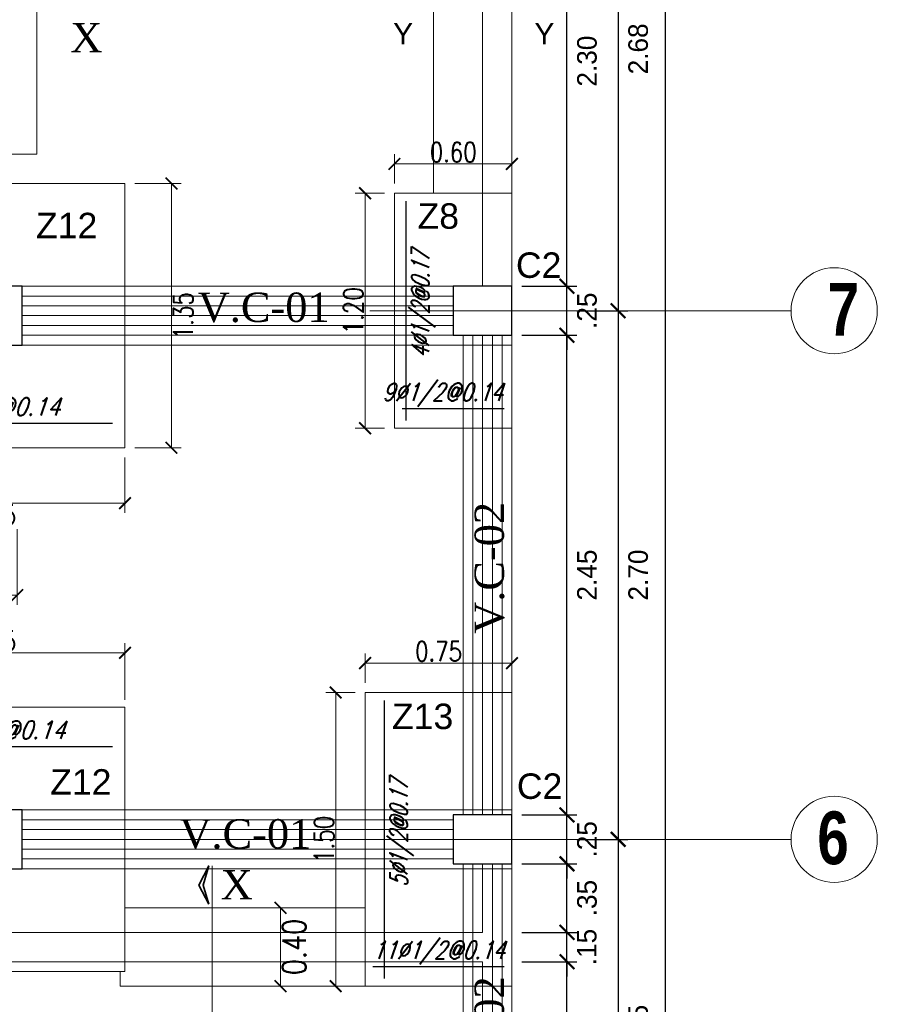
# Model space of a CAD drawing. Header units: metres. Extents: x -11 to 490, y -19 to 215.
# Tile 14 of 73: x 3.49 to 7.86, y 13.78 to 18.81. Entities that reach past the tile are written whole.
import ezdxf
from ezdxf.enums import TextEntityAlignment as Align

# ---------------------------------------------------------------- set-up
doc = ezdxf.new("R2010")
doc.units = ezdxf.units.M
for name, color, linetype, lineweight in [('COLUMNAS', 5, 'Continuous', 80), ('COTAS', 9, 'Continuous', 13), ('EJES', 251, 'Continuous', 20), ('LAYER2', 1, 'Continuous', 20)]:
    doc.layers.add(name, color=color, linetype=linetype, lineweight=lineweight)
doc.layers.add('FIERRO', color=5, linetype='Continuous')
doc.layers.add('LAYER8', color=21, linetype='Continuous')
doc.layers.add('PLUMA 0.8', color=7, linetype='Continuous', lineweight=80, true_color=0x2e2e2e)
doc.layers.add('VIGAS DE CIMENTACION', color=6, linetype='Continuous', lineweight=30, true_color=0xff00ff)
doc.styles.add('DUTCHBI', font='dutchbi.ttf')
doc.styles.add('joe1', font='impact.ttf')
doc.styles.add('SANSSERIFBOLD', font='arial.ttf')
doc.styles.add('STYLE1', font='arial.ttf')
doc.styles.add('STYLE2', font='swissel.ttf', dxfattribs={"height": 0.3})
doc.styles.add('STYLE5', font='romans.shx', dxfattribs={"width": 0.8})
doc.styles.add('TEXTOCENT', font='GOTHIC.TTF')
doc.styles.add('ZOILA', font='arial.ttf', dxfattribs={"oblique": 0.01})
doc.dimstyles.new('dimlosa', dxfattribs={"dimtxt": 0.04, "dimasz": 0.01, "dimexe": 0.01, "dimexo": 0.01, "dimgap": 0.01, "dimtad": 2, "dimzin": 3, "dimdsep": 46, "dimtxsty": 'STYLE1', "dimblk": 'DOT', "dimcen": 0.15, "dimclrd": 1, "dimclre": 1, "dimclrt": 3, "dimadec": 0, "dimazin": 0, "dimtfac": 1, "dimtix": 1, "dimtmove": 2, "dimatfit": 3, "dimldrblk": 'ARCHTICK', "dimfxl": 0.11, "dimfxlon": 1, "dimlwd": 9, "dimlwe": 9, "dimarcsym": 0})
doc.dimstyles.new('PLANTA50', dxfattribs={"dimscale": 0.5, "dimtxt": 0.2, "dimasz": 0.15, "dimexe": 0.1, "dimexo": 0.1, "dimgap": 0.1, "dimtad": 2, "dimzin": 7, "dimdsep": 46, "dimtxsty": 'TEXTOCENT', "dimblk": 'ARCHTICK', "dimcen": 0.2, "dimdle": 0.1, "dimclrd": 8, "dimclre": 8, "dimclrt": 256, "dimaunit": 1, "dimadec": 0, "dimazin": 0, "dimtfac": 1, "dimtix": 1, "dimtmove": 2, "dimatfit": 3, "dimldrblk": 'ARCHTICK', "dimfxl": 1, "dimtolj": 1, "dimtzin": 0, "dimarcsym": 0})

# ---------------------------------------------------------------- blocks, each defined once
blk = doc.blocks.new('_ARCHTICK')
at = {"color": 0, "linetype": 'ByBlock', "const_width": 0.15}
blk.add_lwpolyline([(-0.5, -0.5), (0.5, 0.5)], dxfattribs=at)
blk = doc.blocks.new('*D279')
at = {"layer": 'COTAS', "color": 8, "lineweight": -2, "transparency": 16777216}
for p, q in [((6.7818, 20.05), (6.7818, -0.05)), ((6.05, 20), (6.8318, 20)), ((6.1, 0), (6.8318, 0))]:
    blk.add_line(p, q, dxfattribs=at)
at = {"layer": 'Defpoints', "color": 0, "lineweight": 5, "transparency": 16777216}
for p in [(6, 20), (6.05, 0), (6.7818, 0)]:
    blk.add_point(p, dxfattribs=at)
at = {"layer": 'COTAS', "color": 8, "lineweight": -2, "transparency": 16777216, "xscale": 0.075, "yscale": 0.075, "zscale": 0.075}
for p, rotation in [((6.7818, 20), 90), ((6.7818, 0), 270)]:
    blk.add_blockref('_ARCHTICK', p, dxfattribs=dict(at, rotation=rotation))
at = {"layer": 'COTAS', "transparency": 16777216, "insert": (6.8844, 10), "char_height": 0.1, "attachment_point": 5, "rotation": 90, "style": 'TEXTOCENT'}
blk.add_mtext('\\A1;20.00', dxfattribs=at)
blk = doc.blocks.new('*D289')
at = {"layer": 'COTAS', "color": 8, "lineweight": -2, "transparency": 16777216}
for p, q in [((6.2808, 12.75), (6.2808, 14.05)), ((6.05, 14), (6.3308, 14)), ((6.05, 12.8), (6.3308, 12.8))]:
    blk.add_line(p, q, dxfattribs=at)
at = {"layer": 'Defpoints', "color": 0, "lineweight": 5, "transparency": 16777216}
for p in [(6, 14), (6.2808, 14), (6, 12.8)]:
    blk.add_point(p, dxfattribs=at)
at = {"layer": 'COTAS', "color": 8, "lineweight": -2, "transparency": 16777216, "xscale": 0.075, "yscale": 0.075, "zscale": 0.075}
for p, rotation in [((6.2808, 14), 90), ((6.2808, 12.8), 270)]:
    blk.add_blockref('_ARCHTICK', p, dxfattribs=dict(at, rotation=rotation))
at = {"layer": 'COTAS', "transparency": 16777216, "insert": (6.3833, 13.4), "char_height": 0.1, "attachment_point": 5, "rotation": 90, "style": 'TEXTOCENT'}
blk.add_mtext('\\A1;1.20', dxfattribs=at)
blk = doc.blocks.new('*D290')
at = {"layer": 'COTAS', "color": 8, "lineweight": -2, "transparency": 16777216}
for p, q in [((6.2808, 14.15), (6.2808, 14.225)), ((6.05, 14.15), (6.3308, 14.15)), ((6.2808, 14), (6.2808, 14.15)), ((6.05, 14), (6.3308, 14)), ((6.2808, 14), (6.2808, 13.925))]:
    blk.add_line(p, q, dxfattribs=at)
at = {"layer": 'Defpoints', "color": 0, "lineweight": 5, "transparency": 16777216}
for p in [(6, 14.15), (6.2808, 14.15), (6, 14)]:
    blk.add_point(p, dxfattribs=at)
at = {"layer": 'COTAS', "color": 8, "lineweight": -2, "transparency": 16777216, "xscale": 0.075, "yscale": 0.075, "zscale": 0.075}
for p, rotation in [((6.2808, 14.15), 270), ((6.2808, 14), 90)]:
    blk.add_blockref('_ARCHTICK', p, dxfattribs=dict(at, rotation=rotation))
at = {"layer": 'COTAS', "transparency": 16777216, "insert": (6.382, 14.075), "char_height": 0.1, "attachment_point": 5, "rotation": 90, "style": 'TEXTOCENT'}
blk.add_mtext('\\A1;.15', dxfattribs=at)
blk = doc.blocks.new('*D291')
at = {"layer": 'COTAS', "color": 8, "lineweight": -2, "transparency": 16777216}
for p, q in [((6.2808, 14.1), (6.2808, 14.55)), ((6.05, 14.5), (6.3308, 14.5)), ((6.05, 14.15), (6.3308, 14.15))]:
    blk.add_line(p, q, dxfattribs=at)
at = {"layer": 'Defpoints', "color": 0, "lineweight": 5, "transparency": 16777216}
for p in [(6, 14.5), (6.2808, 14.5), (6, 14.15)]:
    blk.add_point(p, dxfattribs=at)
at = {"layer": 'COTAS', "color": 8, "lineweight": -2, "transparency": 16777216, "xscale": 0.075, "yscale": 0.075, "zscale": 0.075}
for p, rotation in [((6.2808, 14.5), 90), ((6.2808, 14.15), 270)]:
    blk.add_blockref('_ARCHTICK', p, dxfattribs=dict(at, rotation=rotation))
at = {"layer": 'COTAS', "transparency": 16777216, "insert": (6.3833, 14.325), "char_height": 0.1, "attachment_point": 5, "rotation": 90, "style": 'TEXTOCENT'}
blk.add_mtext('\\A1;.35', dxfattribs=at)
blk = doc.blocks.new('*D292')
at = {"layer": 'COTAS', "color": 8, "lineweight": -2, "transparency": 16777216}
for p, q in [((6.2808, 14.75), (6.2808, 14.825)), ((6.05, 14.75), (6.3308, 14.75)), ((6.2808, 14.5), (6.2808, 14.75)), ((6.05, 14.5), (6.3308, 14.5)), ((6.2808, 14.5), (6.2808, 14.425))]:
    blk.add_line(p, q, dxfattribs=at)
at = {"layer": 'Defpoints', "color": 0, "lineweight": 5, "transparency": 16777216}
for p in [(6, 14.75), (6.2808, 14.75), (6, 14.5)]:
    blk.add_point(p, dxfattribs=at)
at = {"layer": 'COTAS', "color": 8, "lineweight": -2, "transparency": 16777216, "xscale": 0.075, "yscale": 0.075, "zscale": 0.075}
for p, rotation in [((6.2808, 14.75), 270), ((6.2808, 14.5), 90)]:
    blk.add_blockref('_ARCHTICK', p, dxfattribs=dict(at, rotation=rotation))
at = {"layer": 'COTAS', "transparency": 16777216, "insert": (6.3833, 14.625), "char_height": 0.1, "attachment_point": 5, "rotation": 90, "style": 'TEXTOCENT'}
blk.add_mtext('\\A1;.25', dxfattribs=at)
blk = doc.blocks.new('*D293')
at = {"layer": 'COTAS', "color": 8, "lineweight": -2, "transparency": 16777216}
for p, q in [((6.05, 17.2), (6.3308, 17.2)), ((6.2808, 14.7), (6.2808, 17.25)), ((6.05, 14.75), (6.3308, 14.75))]:
    blk.add_line(p, q, dxfattribs=at)
at = {"layer": 'Defpoints', "color": 0, "lineweight": 5, "transparency": 16777216}
for p in [(6, 17.2), (6.2808, 17.2), (6, 14.75)]:
    blk.add_point(p, dxfattribs=at)
at = {"layer": 'COTAS', "color": 8, "lineweight": -2, "transparency": 16777216, "xscale": 0.075, "yscale": 0.075, "zscale": 0.075}
for p, rotation in [((6.2808, 17.2), 90), ((6.2808, 14.75), 270)]:
    blk.add_blockref('_ARCHTICK', p, dxfattribs=dict(at, rotation=rotation))
at = {"layer": 'COTAS', "transparency": 16777216, "insert": (6.3833, 15.975), "char_height": 0.1, "attachment_point": 5, "rotation": 90, "style": 'TEXTOCENT'}
blk.add_mtext('\\A1;2.45', dxfattribs=at)
blk = doc.blocks.new('*D294')
at = {"layer": 'COTAS', "color": 8, "lineweight": -2, "transparency": 16777216}
for p, q in [((6.2808, 17.45), (6.2808, 17.525)), ((6.05, 17.45), (6.3308, 17.45)), ((6.2808, 17.2), (6.2808, 17.45)), ((6.05, 17.2), (6.3308, 17.2)), ((6.2808, 17.2), (6.2808, 17.125))]:
    blk.add_line(p, q, dxfattribs=at)
at = {"layer": 'Defpoints', "color": 0, "lineweight": 5, "transparency": 16777216}
for p in [(6, 17.45), (6.2808, 17.45), (6, 17.2)]:
    blk.add_point(p, dxfattribs=at)
at = {"layer": 'COTAS', "color": 8, "lineweight": -2, "transparency": 16777216, "xscale": 0.075, "yscale": 0.075, "zscale": 0.075}
for p, rotation in [((6.2808, 17.45), 270), ((6.2808, 17.2), 90)]:
    blk.add_blockref('_ARCHTICK', p, dxfattribs=dict(at, rotation=rotation))
at = {"layer": 'COTAS', "transparency": 16777216, "insert": (6.3833, 17.325), "char_height": 0.1, "attachment_point": 5, "rotation": 90, "style": 'TEXTOCENT'}
blk.add_mtext('\\A1;.25', dxfattribs=at)
blk = doc.blocks.new('*D295')
at = {"layer": 'COTAS', "color": 8, "lineweight": -2, "transparency": 16777216}
for p, q in [((6.2808, 17.4), (6.2808, 19.8)), ((6.05, 19.75), (6.3308, 19.75)), ((6.05, 17.45), (6.3308, 17.45))]:
    blk.add_line(p, q, dxfattribs=at)
at = {"layer": 'Defpoints', "color": 0, "lineweight": 5, "transparency": 16777216}
for p in [(6, 19.75), (6.2808, 19.75), (6, 17.45)]:
    blk.add_point(p, dxfattribs=at)
at = {"layer": 'COTAS', "color": 8, "lineweight": -2, "transparency": 16777216, "xscale": 0.075, "yscale": 0.075, "zscale": 0.075}
for p, rotation in [((6.2808, 19.75), 90), ((6.2808, 17.45), 270)]:
    blk.add_blockref('_ARCHTICK', p, dxfattribs=dict(at, rotation=rotation))
at = {"layer": 'COTAS', "transparency": 16777216, "insert": (6.3833, 18.6), "char_height": 0.1, "attachment_point": 5, "rotation": 90, "style": 'TEXTOCENT'}
blk.add_mtext('\\A1;2.30', dxfattribs=at)
blk = doc.blocks.new('*D299')
at = {"layer": 'COTAS', "color": 8, "lineweight": -2, "transparency": 16777216}
for p, q in [((6.5421, 14.675), (6.5421, 12.625)), ((6.3308, 14.625), (6.5921, 14.625)), ((6.3308, 12.675), (6.5921, 12.675))]:
    blk.add_line(p, q, dxfattribs=at)
at = {"layer": 'Defpoints', "color": 0, "lineweight": 5, "transparency": 16777216}
for p in [(6.2808, 14.625), (6.2808, 12.675), (6.5421, 12.675)]:
    blk.add_point(p, dxfattribs=at)
at = {"layer": 'COTAS', "color": 8, "lineweight": -2, "transparency": 16777216, "xscale": 0.075, "yscale": 0.075, "zscale": 0.075}
for p, rotation in [((6.5421, 14.625), 90), ((6.5421, 12.675), 270)]:
    blk.add_blockref('_ARCHTICK', p, dxfattribs=dict(at, rotation=rotation))
at = {"layer": 'COTAS', "transparency": 16777216, "insert": (6.6446, 13.65), "char_height": 0.1, "attachment_point": 5, "rotation": 90, "style": 'TEXTOCENT'}
blk.add_mtext('\\A1;1.95', dxfattribs=at)
blk = doc.blocks.new('*D300')
at = {"layer": 'COTAS', "color": 8, "lineweight": -2, "transparency": 16777216}
for p, q in [((6.5421, 17.375), (6.5421, 14.575)), ((6.3308, 17.325), (6.5921, 17.325)), ((6.3308, 14.625), (6.5921, 14.625))]:
    blk.add_line(p, q, dxfattribs=at)
at = {"layer": 'Defpoints', "color": 0, "lineweight": 5, "transparency": 16777216}
for p in [(6.2808, 17.325), (6.2808, 14.625), (6.5421, 14.625)]:
    blk.add_point(p, dxfattribs=at)
at = {"layer": 'COTAS', "color": 8, "lineweight": -2, "transparency": 16777216, "xscale": 0.075, "yscale": 0.075, "zscale": 0.075}
for p, rotation in [((6.5421, 17.325), 90), ((6.5421, 14.625), 270)]:
    blk.add_blockref('_ARCHTICK', p, dxfattribs=dict(at, rotation=rotation))
at = {"layer": 'COTAS', "transparency": 16777216, "insert": (6.6446, 15.975), "char_height": 0.1, "attachment_point": 5, "rotation": 90, "style": 'TEXTOCENT'}
blk.add_mtext('\\A1;2.70', dxfattribs=at)
blk = doc.blocks.new('*D301')
at = {"layer": 'COTAS', "color": 8, "lineweight": -2, "transparency": 16777216}
for p, q in [((6.5421, 20.05), (6.5421, 17.275)), ((6.3308, 20), (6.5921, 20)), ((6.3308, 17.325), (6.5921, 17.325))]:
    blk.add_line(p, q, dxfattribs=at)
at = {"layer": 'Defpoints', "color": 0, "lineweight": 5, "transparency": 16777216}
for p in [(6.2808, 20), (6.2808, 17.325), (6.5421, 17.325)]:
    blk.add_point(p, dxfattribs=at)
at = {"layer": 'COTAS', "color": 8, "lineweight": -2, "transparency": 16777216, "xscale": 0.075, "yscale": 0.075, "zscale": 0.075}
for p, rotation in [((6.5421, 20), 90), ((6.5421, 17.325), 270)]:
    blk.add_blockref('_ARCHTICK', p, dxfattribs=dict(at, rotation=rotation))
at = {"layer": 'COTAS', "transparency": 16777216, "insert": (6.6446, 18.6625), "char_height": 0.1, "attachment_point": 5, "rotation": 90, "style": 'TEXTOCENT'}
blk.add_mtext('\\A1;2.68', dxfattribs=at)
blk = doc.blocks.new('*D351')
at = {"layer": 'Defpoints', "color": 0, "linetype": 'Continuous', "lineweight": 5, "transparency": 16777216}
for p in [(5.25, 15.525), (5.25, 15.375), (6, 15.375)]:
    blk.add_point(p, dxfattribs=at)
at = {"layer": 'VIGAS DE CIMENTACION', "color": 1, "linetype": 'Continuous', "lineweight": 5, "transparency": 16777216}
for p, q in [((5.25, 15.425), (5.25, 15.575)), ((6, 15.425), (6, 15.575)), ((6, 15.525), (5.25, 15.525))]:
    blk.add_line(p, q, dxfattribs=at)
at = {"layer": 'VIGAS DE CIMENTACION', "color": 1, "linetype": 'Continuous', "lineweight": 5, "transparency": 16777216, "xscale": 0.06, "yscale": 0.06, "zscale": 0.06, "rotation": 180}
blk.add_blockref('_ARCHTICK', (5.25, 15.525), dxfattribs=at)
at = {"layer": 'VIGAS DE CIMENTACION', "color": 1, "linetype": 'Continuous', "lineweight": 5, "transparency": 16777216, "xscale": 0.06, "yscale": 0.06, "zscale": 0.06}
blk.add_blockref('_ARCHTICK', (6, 15.525), dxfattribs=at)
at = {"layer": 'VIGAS DE CIMENTACION', "color": 3, "linetype": 'Continuous', "lineweight": 5, "transparency": 16777216, "insert": (5.625, 15.585), "char_height": 0.1, "attachment_point": 5, "style": 'STYLE5'}
blk.add_mtext('0.75', dxfattribs=at)
blk = doc.blocks.new('*D352')
at = {"layer": 'Defpoints', "color": 0, "linetype": 'Continuous', "lineweight": 5, "transparency": 16777216}
for p in [(5.25, 15.375), (5.1, 13.875), (5.25, 13.875)]:
    blk.add_point(p, dxfattribs=at)
at = {"layer": 'VIGAS DE CIMENTACION', "color": 1, "linetype": 'Continuous', "lineweight": 5, "transparency": 16777216}
for p, q in [((5.2, 15.375), (5.05, 15.375)), ((5.1, 15.375), (5.1, 13.875)), ((5.2, 13.875), (5.05, 13.875))]:
    blk.add_line(p, q, dxfattribs=at)
at = {"layer": 'VIGAS DE CIMENTACION', "color": 1, "linetype": 'Continuous', "lineweight": 5, "transparency": 16777216, "xscale": 0.06, "yscale": 0.06, "zscale": 0.06}
for p, rotation in [((5.1, 15.375), 90), ((5.1, 13.875), 270)]:
    blk.add_blockref('_ARCHTICK', p, dxfattribs=dict(at, rotation=rotation))
at = {"layer": 'VIGAS DE CIMENTACION', "color": 3, "linetype": 'Continuous', "lineweight": 5, "transparency": 16777216, "insert": (5.04, 14.625), "char_height": 0.1, "attachment_point": 5, "rotation": 90, "style": 'STYLE5'}
blk.add_mtext('1.50', dxfattribs=at)
blk = doc.blocks.new('*D353')
at = {"layer": 'Defpoints', "color": 0, "linetype": 'Continuous', "lineweight": 5, "transparency": 16777216}
for p in [(2.6744, 15.5777), (2.6744, 15.2878), (4.0244, 15.2878)]:
    blk.add_point(p, dxfattribs=at)
at = {"layer": 'VIGAS DE CIMENTACION', "color": 1, "linetype": 'Continuous', "lineweight": 5, "transparency": 16777216}
for p, q in [((2.6744, 15.3378), (2.6744, 15.6277)), ((4.0244, 15.3378), (4.0244, 15.6277)), ((4.0244, 15.5777), (2.6744, 15.5777))]:
    blk.add_line(p, q, dxfattribs=at)
at = {"layer": 'VIGAS DE CIMENTACION', "color": 1, "linetype": 'Continuous', "lineweight": 5, "transparency": 16777216, "xscale": 0.06, "yscale": 0.06, "zscale": 0.06, "rotation": 180}
blk.add_blockref('_ARCHTICK', (2.6744, 15.5777), dxfattribs=at)
at = {"layer": 'VIGAS DE CIMENTACION', "color": 1, "linetype": 'Continuous', "lineweight": 5, "transparency": 16777216, "xscale": 0.06, "yscale": 0.06, "zscale": 0.06}
blk.add_blockref('_ARCHTICK', (4.0244, 15.5777), dxfattribs=at)
at = {"layer": 'VIGAS DE CIMENTACION', "color": 3, "linetype": 'Continuous', "lineweight": 5, "transparency": 16777216, "insert": (3.3494, 15.6377), "char_height": 0.1, "attachment_point": 5, "style": 'STYLE5'}
blk.add_mtext('1.35', dxfattribs=at)
blk = doc.blocks.new('*D357')
at = {"layer": 'Defpoints', "color": 0, "linetype": 'Continuous', "lineweight": 5, "transparency": 16777216}
for p in [(5.4, 18.075), (5.4, 17.925), (6, 17.925)]:
    blk.add_point(p, dxfattribs=at)
at = {"layer": 'VIGAS DE CIMENTACION', "color": 1, "linetype": 'Continuous', "lineweight": 5, "transparency": 16777216}
for p, q in [((5.4, 17.975), (5.4, 18.125)), ((6, 17.975), (6, 18.125)), ((6, 18.075), (5.4, 18.075))]:
    blk.add_line(p, q, dxfattribs=at)
at = {"layer": 'VIGAS DE CIMENTACION', "color": 1, "linetype": 'Continuous', "lineweight": 5, "transparency": 16777216, "xscale": 0.06, "yscale": 0.06, "zscale": 0.06, "rotation": 180}
blk.add_blockref('_ARCHTICK', (5.4, 18.075), dxfattribs=at)
at = {"layer": 'VIGAS DE CIMENTACION', "color": 1, "linetype": 'Continuous', "lineweight": 5, "transparency": 16777216, "xscale": 0.06, "yscale": 0.06, "zscale": 0.06}
blk.add_blockref('_ARCHTICK', (6, 18.075), dxfattribs=at)
at = {"layer": 'VIGAS DE CIMENTACION', "color": 3, "linetype": 'Continuous', "lineweight": 5, "transparency": 16777216, "insert": (5.7, 18.135), "char_height": 0.1, "attachment_point": 5, "style": 'STYLE5'}
blk.add_mtext('0.60', dxfattribs=at)
blk = doc.blocks.new('*D358')
at = {"layer": 'Defpoints', "color": 0, "linetype": 'Continuous', "lineweight": 5, "transparency": 16777216}
for p in [(5.4, 17.925), (5.25, 16.725), (5.4, 16.725)]:
    blk.add_point(p, dxfattribs=at)
at = {"layer": 'VIGAS DE CIMENTACION', "color": 1, "linetype": 'Continuous', "lineweight": 5, "transparency": 16777216}
for p, q in [((5.35, 17.925), (5.2, 17.925)), ((5.25, 17.925), (5.25, 16.725)), ((5.35, 16.725), (5.2, 16.725))]:
    blk.add_line(p, q, dxfattribs=at)
at = {"layer": 'VIGAS DE CIMENTACION', "color": 1, "linetype": 'Continuous', "lineweight": 5, "transparency": 16777216, "xscale": 0.06, "yscale": 0.06, "zscale": 0.06}
for p, rotation in [((5.25, 17.925), 90), ((5.25, 16.725), 270)]:
    blk.add_blockref('_ARCHTICK', p, dxfattribs=dict(at, rotation=rotation))
at = {"layer": 'VIGAS DE CIMENTACION', "color": 3, "linetype": 'Continuous', "lineweight": 5, "transparency": 16777216, "insert": (5.19, 17.325), "char_height": 0.1, "attachment_point": 5, "rotation": 90, "style": 'STYLE5'}
blk.add_mtext('1.20', dxfattribs=at)
blk = doc.blocks.new('*D367')
at = {"layer": 'Defpoints', "color": 0, "linetype": 'Continuous', "lineweight": 5, "transparency": 16777216}
for p in [(4.47, 14.275), (4.47, 13.875), (4.8183, 13.875)]:
    blk.add_point(p, dxfattribs=at)
at = {"layer": 'VIGAS DE CIMENTACION', "color": 1, "linetype": 'Continuous', "lineweight": 5, "transparency": 16777216}
for p, q in [((4.7683, 14.275), (4.8683, 14.275)), ((4.8183, 14.275), (4.8183, 13.875)), ((4.7683, 13.875), (4.8683, 13.875))]:
    blk.add_line(p, q, dxfattribs=at)
at = {"layer": 'VIGAS DE CIMENTACION', "color": 1, "linetype": 'Continuous', "lineweight": 5, "transparency": 16777216, "xscale": 0.06, "yscale": 0.06, "zscale": 0.06}
for p, rotation in [((4.8183, 14.275), 90), ((4.8183, 13.875), 270)]:
    blk.add_blockref('_ARCHTICK', p, dxfattribs=dict(at, rotation=rotation))
at = {"layer": 'VIGAS DE CIMENTACION', "color": 3, "linetype": 'Continuous', "lineweight": 5, "transparency": 16777216, "insert": (4.8883, 14.075), "char_height": 0.12, "attachment_point": 5, "rotation": 90, "style": 'STYLE5'}
blk.add_mtext('0.40', dxfattribs=at)
blk = doc.blocks.new('*D368')
at = {"layer": 'Defpoints', "color": 0, "linetype": 'Continuous', "lineweight": 5, "transparency": 16777216}
for p in [(3.0744, 16.2585), (3.4744, 16.2585), (3.4744, 15.873)]:
    blk.add_point(p, dxfattribs=at)
at = {"layer": 'VIGAS DE CIMENTACION', "color": 1, "linetype": 'Continuous', "lineweight": 5, "transparency": 16777216}
for p, q in [((3.0744, 16.2085), (3.0744, 15.823)), ((3.4744, 16.2085), (3.4744, 15.823)), ((3.0744, 15.873), (3.4744, 15.873))]:
    blk.add_line(p, q, dxfattribs=at)
at = {"layer": 'VIGAS DE CIMENTACION', "color": 1, "linetype": 'Continuous', "lineweight": 5, "transparency": 16777216, "xscale": 0.06, "yscale": 0.06, "zscale": 0.06, "rotation": 180}
blk.add_blockref('_ARCHTICK', (3.0744, 15.873), dxfattribs=at)
at = {"layer": 'VIGAS DE CIMENTACION', "color": 1, "linetype": 'Continuous', "lineweight": 5, "transparency": 16777216, "xscale": 0.06, "yscale": 0.06, "zscale": 0.06}
blk.add_blockref('_ARCHTICK', (3.4744, 15.873), dxfattribs=at)
at = {"layer": 'VIGAS DE CIMENTACION', "color": 3, "linetype": 'Continuous', "lineweight": 5, "transparency": 16777216, "insert": (3.2744, 15.813), "char_height": 0.1, "attachment_point": 5, "style": 'STYLE5'}
blk.add_mtext('0.40', dxfattribs=at)
blk = doc.blocks.new('*D385')
at = {"layer": 'Defpoints', "color": 0, "linetype": 'Continuous', "lineweight": 5, "transparency": 16777216}
for p in [(2.6744, 16.625), (4.0244, 16.625), (2.6744, 16.3425)]:
    blk.add_point(p, dxfattribs=at)
at = {"layer": 'VIGAS DE CIMENTACION', "color": 1, "linetype": 'Continuous', "lineweight": 5, "transparency": 16777216}
for p, q in [((2.6744, 16.575), (2.6744, 16.2925)), ((4.0244, 16.575), (4.0244, 16.2925)), ((4.0244, 16.3425), (2.6744, 16.3425))]:
    blk.add_line(p, q, dxfattribs=at)
at = {"layer": 'VIGAS DE CIMENTACION', "color": 1, "linetype": 'Continuous', "lineweight": 5, "transparency": 16777216, "xscale": 0.06, "yscale": 0.06, "zscale": 0.06, "rotation": 180}
blk.add_blockref('_ARCHTICK', (2.6744, 16.3425), dxfattribs=at)
at = {"layer": 'VIGAS DE CIMENTACION', "color": 1, "linetype": 'Continuous', "lineweight": 5, "transparency": 16777216, "xscale": 0.06, "yscale": 0.06, "zscale": 0.06}
blk.add_blockref('_ARCHTICK', (4.0244, 16.3425), dxfattribs=at)
at = {"layer": 'VIGAS DE CIMENTACION', "color": 3, "linetype": 'Continuous', "lineweight": 5, "transparency": 16777216, "insert": (3.3494, 16.2825), "char_height": 0.1, "attachment_point": 5, "style": 'STYLE5'}
blk.add_mtext('1.35', dxfattribs=at)
blk = doc.blocks.new('*D390')
at = {"layer": 'Defpoints', "color": 0, "linetype": 'Continuous', "lineweight": 5, "transparency": 16777216}
for p in [(4.0244, 17.975), (4.0244, 16.625), (4.2615, 16.625)]:
    blk.add_point(p, dxfattribs=at)
at = {"layer": 'VIGAS DE CIMENTACION', "color": 1, "linetype": 'Continuous', "lineweight": 5, "transparency": 16777216}
for p, q in [((4.0744, 17.975), (4.3115, 17.975)), ((4.2615, 17.975), (4.2615, 16.625)), ((4.0744, 16.625), (4.3115, 16.625))]:
    blk.add_line(p, q, dxfattribs=at)
at = {"layer": 'VIGAS DE CIMENTACION', "color": 1, "linetype": 'Continuous', "lineweight": 5, "transparency": 16777216, "xscale": 0.06, "yscale": 0.06, "zscale": 0.06}
for p, rotation in [((4.2615, 17.975), 90), ((4.2615, 16.625), 270)]:
    blk.add_blockref('_ARCHTICK', p, dxfattribs=dict(at, rotation=rotation))
at = {"layer": 'VIGAS DE CIMENTACION', "color": 3, "linetype": 'Continuous', "lineweight": 5, "transparency": 16777216, "insert": (4.3215, 17.3), "char_height": 0.1, "attachment_point": 5, "rotation": 90, "style": 'STYLE5'}
blk.add_mtext('1.35', dxfattribs=at)

msp = doc.modelspace()

# ---------------------------------------------------------------- linework, layer by layer
at = {"layer": 'COLUMNAS', "color": 160, "linetype": 'Continuous', "lineweight": 30}
for points in [[(3.4994, 17.45), (3.1994, 17.45), (3.1994, 17.15), (3.4994, 17.15)], [(6, 17.45), (5.7, 17.45), (5.7, 17.2), (6, 17.2)], [(3.4994, 14.775), (3.1994, 14.775), (3.1994, 14.475), (3.4994, 14.475)], [(6, 14.75), (5.7, 14.75), (5.7, 14.5), (6, 14.5)]]:
    msp.add_lwpolyline(points, close=True, dxfattribs=at)
at = {"layer": 'COTAS', "lineweight": 35}
msp.add_lwpolyline([(4.4522, 14.2941), (4.4018, 14.3917), (4.4522, 14.4893), (4.4235, 14.3917), (4.4522, 14.2941)], dxfattribs=at)
at = {"layer": 'EJES', "color": 152, "linetype": 'Continuous', "lineweight": 5}
for p, q in [((5.275, 17.325), (7.425, 17.325)), ((5.275, 14.625), (7.425, 14.625))]:
    msp.add_line(p, q, dxfattribs=at)
for centre in [(7.645, 17.325), (7.645, 14.625)]:
    msp.add_circle(centre, 0.22, dxfattribs=at)
at = {"layer": 'FIERRO', "color": 156}
for p, q in [((5.4601, 16.765), (5.4601, 17.885)), ((5.44, 16.825), (5.96, 16.825)), ((2.69, 16.75), (3.96, 16.75)), ((5.35, 13.915), (5.35, 15.335)), ((2.69, 15.0989), (3.96, 15.0989)), ((5.29, 13.975), (5.96, 13.975))]:
    msp.add_line(p, q, dxfattribs=at)
at = {"layer": 'PLUMA 0.8', "color": 4, "lineweight": 18}
for p, q in [((3.5747, 19.4), (3.5747, 18.125)), ((2.25, 18.125), (3.5747, 18.125)), ((4.0244, 14.275), (5.25, 14.275)), ((4, 13.95), (4, 13.875)), ((4, 13.875), (5.25, 13.875))]:
    msp.add_line(p, q, dxfattribs=at)
for points in [[(5.6, 19.6), (5.6, 17.925)], [(4.0244, 17.975), (2.6744, 17.975), (2.6744, 16.625), (4.0244, 16.625), (4.0244, 17.975)], [(6, 17.925), (5.4, 17.925), (5.4, 16.725), (6, 16.725), (6, 17.925)], [(6, 15.375), (5.25, 15.375), (5.25, 13.875), (6, 13.875), (6, 15.375)], [(4.0244, 15.3), (2.6744, 15.3), (2.6744, 13.95), (4.0244, 13.95), (4.0244, 15.3)]]:
    msp.add_lwpolyline(points, dxfattribs=at)
at = {"layer": 'VIGAS DE CIMENTACION', "color": 9, "linetype": 'Continuous', "lineweight": 18}
for p, q in [((5.7, 17.45), (3.4494, 17.45)), ((5.3, 17.45), (3.85, 17.45)), ((3.4994, 17.3), (5.7, 17.3)), ((5.3, 17.3), (3.85, 17.3))]:
    msp.add_line(p, q, dxfattribs=at)
at = {"layer": 'VIGAS DE CIMENTACION', "color": 1, "linetype": 'Continuous', "lineweight": 5}
for p, q in [((3.4994, 17.4), (5.6994, 17.4)), ((3.4994, 17.35), (5.6994, 17.35)), ((3.4994, 17.25), (5.6994, 17.25)), ((3.4994, 17.2), (5.6994, 17.2)), ((3.4994, 17.15), (6, 17.15)), ((3.4994, 14.775), (6, 14.775)), ((3.4994, 14.725), (5.7, 14.725)), ((3.4994, 14.675), (5.7, 14.675)), ((3.4994, 14.625), (5.7, 14.625)), ((3.4994, 14.575), (5.7, 14.575)), ((3.4994, 14.525), (5.7, 14.525)), ((4.47, 13.5647), (4.47, 14.4901)), ((3.4994, 14.475), (6, 14.475))]:
    msp.add_line(p, q, dxfattribs=at)
at = {"layer": 'VIGAS DE CIMENTACION', "color": 9, "linetype": 'Continuous', "lineweight": 18}
for points in [[(6, 20), (6, 0)], [(5.85, 17.45), (5.85, 19.85)], [(5.85, 14.75), (5.85, 17.2)], [(3.1994, 14.5), (3.1994, 14.5), (3.1994, 14), (5.85, 14)], [(5.85, 14.15), (5.85, 14.5)], [(5.85, 14.15), (3.3494, 14.15), (3.3494, 14.475)], [(5.85, 12.8), (5.85, 14)]]:
    msp.add_lwpolyline(points, dxfattribs=at)
at = {"layer": 'VIGAS DE CIMENTACION', "color": 1, "linetype": 'Continuous', "lineweight": 5}
for points in [[(5.75, 17.2), (5.75, 14.75)], [(5.8, 17.2), (5.8, 14.75)], [(5.9, 17.2), (5.9, 14.75)], [(5.95, 17.2), (5.95, 14.75)], [(5.75, 14.5), (5.75, 12.8)], [(5.8, 14.5), (5.8, 12.8)], [(5.9, 14.5), (5.9, 12.8)], [(5.95, 14.5), (5.95, 12.8)]]:
    msp.add_lwpolyline(points, dxfattribs=at)

# ---------------------------------------------------------------- texts
at = {"layer": 'EJES', "style": 'joe1'}
for s, p in [('7', (7.6118, 17.198)), ('6', (7.5588, 14.498))]:
    msp.add_text(s, height=0.2695, rotation=0.0007, dxfattribs=at).set_placement(p)
at = {"layer": 'LAYER2', "color": 7, "linetype": 'Continuous'}
for s, height, style, p in [('X', 0.15, 'DUTCHBI', (3.7452, 18.6449)), ('Y', 0.11, 'STYLE2', (5.393, 18.685)), ('Y', 0.11, 'STYLE2', (6.1144, 18.685)), ('V.C-01 ', 0.15, 'DUTCHBI', (4.3958, 17.2677)), ('V.C-01 ', 0.15, 'DUTCHBI', (4.3021, 14.578)), ('X', 0.15, 'DUTCHBI', (4.5132, 14.3183))]:
    msp.add_text(s, height=height, dxfattribs=dict(at, style=style)).set_placement(p)
at = {"layer": 'LAYER2', "color": 7, "linetype": 'Continuous', "style": 'DUTCHBI'}
for p in [(5.959, 15.6751), (5.959, 13.2518)]:
    msp.add_text('V.C-02 ', height=0.15, rotation=90, dxfattribs=at).set_placement(p)
at = {"layer": 'LAYER8', "color": 1, "style": 'SANSSERIFBOLD'}
for s, p in [('Z8', (5.5178, 17.7439)), ('Z12', (3.5702, 17.6953)), ('Z13', (5.3874, 15.1882)), ('Z12', (3.6424, 14.8534))]:
    msp.add_text(s, height=0.13, dxfattribs=at).set_placement(p)
at = {"layer": 'PLUMA 0.8', "color": 4, "linetype": 'Continuous', "lineweight": 25, "style": 'ZOILA', "oblique": 0.01}
for p in [(6.1363, 17.4929), (6.141, 14.8317)]:
    msp.add_text('C2', height=0.13, dxfattribs=at).set_placement(p, align=Align.CENTER)
at = {"layer": 'PLUMA 0.8', "color": 8, "linetype": 'Continuous', "lineweight": 5, "style": 'STYLE5', "oblique": 21, "width": 0.71}
for s, p in [('4Ø1/2@0.17', (5.5773, 17.355)), ('5Ø1/2@0.17', (5.4671, 14.655))]:
    msp.add_text(s, height=0.09, rotation=90, dxfattribs=at).set_placement(p, align=Align.CENTER)
at = {"layer": 'PLUMA 0.8', "color": 8, "linetype": 'Continuous', "lineweight": 5, "style": 'STYLE5', "oblique": 19}
for s, width, p in [('9Ø1/2@0.14', 0.8, (5.6454, 16.865)), ('10Ø1/2@0.14', 0.87, (3.325, 16.79)), ('10 Ø1/2@0.14', 0.87, (3.325, 15.1389)), ('11Ø1/2@0.14', 0.8, (5.625, 14.015))]:
    msp.add_text(s, height=0.09, dxfattribs=dict(at, width=width)).set_placement(p, align=Align.CENTER)

# ---------------------------------------------------------------- dimensions: what is measured, and where the dimension line sits
at = {"layer": 'COTAS'}
for base, p1, p2, picture, middle in [((6.7818, 0), (6, 20), (6.05, 0), '*D279', (6.8844, 10)), ((6.5421197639, 17.3249999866), (6.2807852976, 19.9999999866), (6.2807852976, 17.3249999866), '*D301', (6.6446350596, 18.6624999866)), ((6.2808, 19.75), (6, 17.45), (6, 19.75), '*D295', (6.3833, 18.6)), ((6.2808, 17.45), (6, 17.2), (6, 17.45), '*D294', (6.3833, 17.325)), ((6.5421, 14.625), (6.2808, 17.325), (6.2808, 14.625), '*D300', (6.6446, 15.975)), ((6.2808, 17.2), (6, 14.75), (6, 17.2), '*D293', (6.3833, 15.975)), ((6.2808, 14.75), (6, 14.5), (6, 14.75), '*D292', (6.3833, 14.625)), ((6.5421, 12.675), (6.2808, 14.625), (6.2808, 12.675), '*D299', (6.6446, 13.65)), ((6.2808, 14.5), (6, 14.15), (6, 14.5), '*D291', (6.3833, 14.325)), ((6.2808, 14.15), (6, 14), (6, 14.15), '*D290', (6.382, 14.075)), ((6.2808, 14), (6, 12.8), (6, 14), '*D289', (6.3833, 13.4))]:
    dim = msp.add_linear_dim(base=base, p1=p1, p2=p2, angle=90, dimstyle='PLANTA50', dxfattribs=at)
    dim.commit()
    dim.dimension.update_dxf_attribs({"geometry": picture, "text_midpoint": middle})
at = {"layer": 'VIGAS DE CIMENTACION', "color": 1, "linetype": 'Continuous', "lineweight": 5}
for base, p1, p2, angle, override, picture, middle in [((5.4, 18.075), (6, 17.925), (5.4, 17.925), 180, {"dimtxt": 0.1, "dimasz": 0.06, "dimexe": 0.05, "dimexo": 0.05, "dimzin": 1, "dimtxsty": 'STYLE5', "dimblk": 'ARCHTICK', "dimadec": 2, "dimfxl": 0.05, "dimfxlon": 0, "dimlwd": 5, "dimlwe": 5}, '*D357', (5.7, 18.135)), ((4.2615, 16.625), (4.0244, 17.975), (4.0244, 16.625), 90, {"dimtxt": 0.1, "dimasz": 0.06, "dimexe": 0.05, "dimexo": 0.05, "dimzin": 1, "dimtxsty": 'STYLE5', "dimblk": 'ARCHTICK', "dimadec": 2, "dimfxl": 0.05, "dimfxlon": 0, "dimlwd": 5, "dimlwe": 5}, '*D390', (4.3215, 17.3)), ((5.25, 16.725), (5.4, 17.925), (5.4, 16.725), 90, {"dimtxt": 0.1, "dimasz": 0.06, "dimexe": 0.05, "dimexo": 0.05, "dimzin": 1, "dimtxsty": 'STYLE5', "dimblk": 'ARCHTICK', "dimadec": 2, "dimfxl": 0.05, "dimfxlon": 0, "dimlwd": 5, "dimlwe": 5}, '*D358', (5.19, 17.325)), ((2.6744, 16.3425), (4.0244, 16.625), (2.6744, 16.625), 180, {"dimtxt": 0.1, "dimasz": 0.06, "dimexe": 0.05, "dimexo": 0.05, "dimzin": 1, "dimtxsty": 'STYLE5', "dimblk": 'ARCHTICK', "dimadec": 2, "dimfxl": 0.05, "dimfxlon": 0, "dimlwd": 5, "dimlwe": 5}, '*D385', (3.3494, 16.2825)), ((3.4744, 15.873), (3.0744, 16.2585), (3.4744, 16.2585), 180, {"dimtxt": 0.1, "dimasz": 0.06, "dimexe": 0.05, "dimexo": 0.05, "dimzin": 1, "dimtxsty": 'STYLE5', "dimblk": 'ARCHTICK', "dimadec": 2, "dimfxl": 0.05, "dimfxlon": 0, "dimlwd": 5, "dimlwe": 5}, '*D368', (3.2744, 15.813)), ((2.6744, 15.5777), (4.0244, 15.2878), (2.6744, 15.2878), 180, {"dimtxt": 0.1, "dimasz": 0.06, "dimexe": 0.05, "dimexo": 0.05, "dimzin": 1, "dimtxsty": 'STYLE5', "dimblk": 'ARCHTICK', "dimadec": 2, "dimfxl": 0.05, "dimfxlon": 0, "dimlwd": 5, "dimlwe": 5}, '*D353', (3.3494, 15.6377)), ((5.25, 15.525), (6, 15.375), (5.25, 15.375), 180, {"dimtxt": 0.1, "dimasz": 0.06, "dimexe": 0.05, "dimexo": 0.05, "dimzin": 1, "dimtxsty": 'STYLE5', "dimblk": 'ARCHTICK', "dimadec": 2, "dimfxl": 0.05, "dimfxlon": 0, "dimlwd": 5, "dimlwe": 5}, '*D351', (5.625, 15.585)), ((5.1, 13.875), (5.25, 15.375), (5.25, 13.875), 90, {"dimtxt": 0.1, "dimasz": 0.06, "dimexe": 0.05, "dimexo": 0.05, "dimzin": 1, "dimtxsty": 'STYLE5', "dimblk": 'ARCHTICK', "dimadec": 2, "dimfxl": 0.05, "dimfxlon": 0, "dimlwd": 5, "dimlwe": 5}, '*D352', (5.04, 14.625)), ((4.8183, 13.875), (4.47, 14.275), (4.47, 13.875), 90, {"dimtxt": 0.12, "dimasz": 0.06, "dimexe": 0.05, "dimexo": 0.05, "dimzin": 1, "dimtxsty": 'STYLE5', "dimblk": 'ARCHTICK', "dimadec": 2, "dimfxl": 0.05, "dimlwd": 5, "dimlwe": 5}, '*D367', (4.8883, 14.075))]:
    dim = msp.add_linear_dim(base=base, p1=p1, p2=p2, angle=angle, dimstyle='dimlosa', override=override, dxfattribs=at)
    dim.commit()
    dim.dimension.update_dxf_attribs({"geometry": picture, "text_midpoint": middle})

doc.saveas('drawing.dxf')
